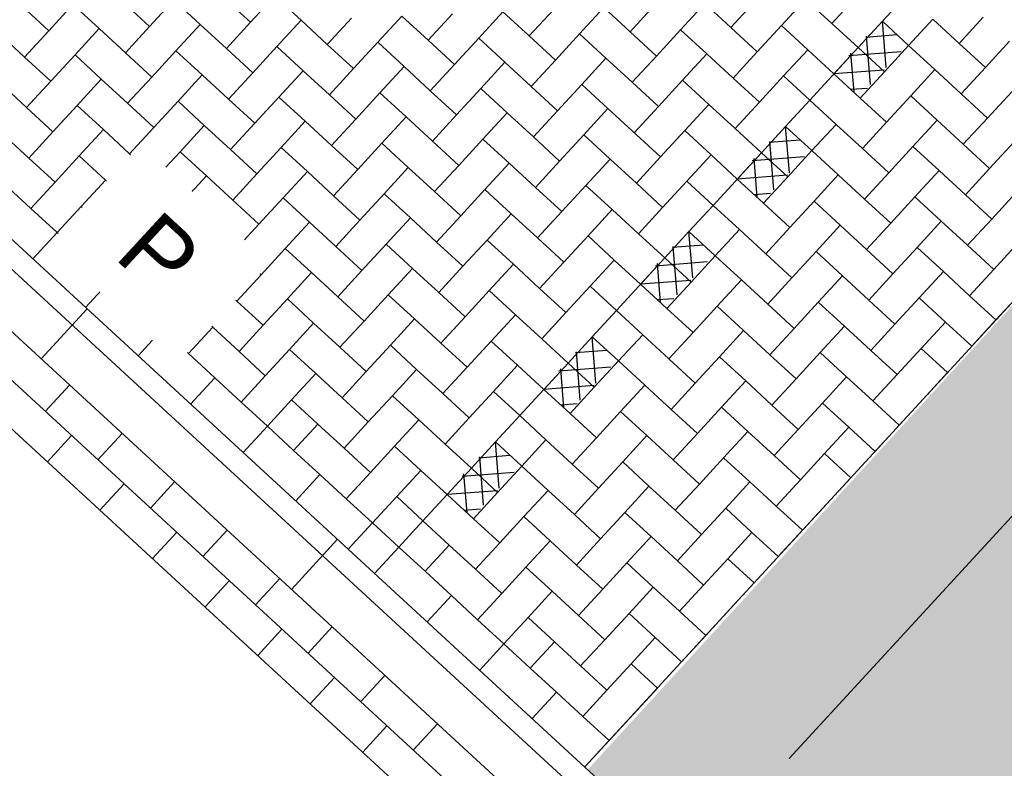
# Model space of a CAD drawing. Header units: metres. Extents: x 111546 to 149831, y 498798 to 507863.
# Tile 95 of 256: x 113031.98 to 113034.88, y 500881.01 to 500883.21. Entities that reach past the tile are written whole.
import ezdxf

# ---------------------------------------------------------------- set-up
doc = ezdxf.new("R2010")
doc.units = ezdxf.units.M
doc.linetypes.add('HIDDEN', pattern=[9.525, 6.35, -3.175])
doc.linetypes.add('HIDDEN2', pattern=[4.7625, 3.175, -1.5875])
doc.layers.add('3-nw-mat-P-tegel', color=3, linetype='Continuous', lineweight=13)
doc.layers.add('HAAKSPARK', color=2, linetype='Continuous')
doc.styles.add('2.5-500 Zaanstad', font='isocp.shx', dxfattribs={"height": 1.25})

msp = doc.modelspace()

# ---------------------------------------------------------------- hatches: boundary and pattern name
h = msp.add_hatch()
h.set_pattern_fill('AR-SAND', color=13, scale=0.003, angle=299.6201, style=0, pattern_type=2)
h.set_pattern_definition([(337.12014, (112386.25204, 500524.87883), (0.125264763, 0.076740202), [0, -0.115824, 0, -0.12954, 0, -0.123825]), (307.12014, (112386.25204, 500524.87883), (0.25359811, -0.01094734), [0, -0.062484, 0, -0.104394, 0, -0.040005]), (267.12014, (112386.20571, 500524.96031), (0.117658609, -0.206074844), [0, -0.0381, 0, -0.13716, 0, -0.17907]), (257.12014, (112386.20571, 500524.96031), (0.171354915, -0.166078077), [0, -0.01905, 0, -0.089916, 0, -0.10287])])
h.paths.add_polyline_path([(113040.2134, 500881.285), (113036.771, 500884.4113), (113033.6516, 500881.0034), (113037.065, 500877.8629)])

# ---------------------------------------------------------------- linework, layer by layer
at = {"color": 3, "linetype": 'Continuous'}
for p, q in [((113034.5288, 500883.0666), (113034.5177, 500883.2027)), ((113034.469, 500883.1565), (113034.5602, 500883.1637)), ((113034.4827, 500883.0166), (113034.4711, 500883.1589)), ((113034.4193, 500883.1025), (113034.5728, 500883.1144)), ((113031.2821, 500883.095), (113035.7418, 500878.992)), ((113034.4344, 500882.9943), (113034.4251, 500883.1089)), ((113034.3751, 500883.049), (113034.5233, 500883.0605)), ((113034.4253, 500883.0028), (113034.4736, 500883.0065)), ((113034.2444, 500882.7575), (113034.2333, 500882.8936)), ((113034.1846, 500882.8475), (113034.2758, 500882.8546)), ((113034.1984, 500882.7075), (113034.1868, 500882.8498)), ((113034.1349, 500882.7934), (113034.2884, 500882.8054)), ((113034.15, 500882.6852), (113034.1407, 500882.7998)), ((113034.0908, 500882.7399), (113034.2389, 500882.7514)), ((113034.141, 500882.6937), (113034.1892, 500882.6974)), ((113033.96, 500882.4484), (113033.949, 500882.5846)), ((113033.9002, 500882.5384), (113033.9914, 500882.5455)), ((113033.914, 500882.3984), (113033.9024, 500882.5407)), ((113033.8505, 500882.4844), (113034.004, 500882.4963)), ((113033.8657, 500882.3761), (113033.8564, 500882.4907)), ((113033.8064, 500882.4308), (113033.9546, 500882.4423)), ((113033.8566, 500882.3846), (113033.9049, 500882.3883)), ((113033.6757, 500882.1393), (113033.6646, 500882.2755)), ((113033.6159, 500882.2293), (113033.7071, 500882.2364)), ((113033.6296, 500882.0893), (113033.618, 500882.2316)), ((113033.5662, 500882.1753), (113033.7197, 500882.1872)), ((113033.5813, 500882.067), (113033.572, 500882.1816)), ((113033.522, 500882.1217), (113033.6702, 500882.1332)), ((113033.5722, 500882.0755), (113033.6205, 500882.0792)), ((113033.3913, 500881.8303), (113033.3802, 500881.9664)), ((113033.3315, 500881.9202), (113033.4227, 500881.9273)), ((113033.3453, 500881.7802), (113033.3337, 500881.9225)), ((113033.2818, 500881.8662), (113033.4353, 500881.8781)), ((113033.2969, 500881.758), (113033.2876, 500881.8725)), ((113033.2377, 500881.8126), (113033.3858, 500881.8242)), ((113033.2879, 500881.7664), (113033.3361, 500881.7701))]:
    msp.add_line(p, q, dxfattribs=at)
at = {"color": 2, "linetype": 'Continuous'}
for p, q in [((113037.9001, 500876.8229), (113031.1907, 500882.9957)), ((113037.829, 500876.7456), (113031.1196, 500882.9184)), ((113037.7579, 500876.6684), (113031.0485, 500882.8411)), ((113032.1277, 500882.1336), (113032.0566, 500882.0563)), ((113032.1339, 500881.9852), (113032.0628, 500881.908)), ((113032.2822, 500881.9914), (113032.2111, 500881.9141)), ((113032.2884, 500881.843), (113032.2173, 500881.7658)), ((113032.2884, 500881.843), (113032.2173, 500881.7658)), ((113032.4368, 500881.8492), (113032.3657, 500881.772)), ((113033.0897, 500881.8057), (113033.167, 500881.7346)), ((113032.443, 500881.7009), (113032.3719, 500881.6236)), ((113032.5913, 500881.707), (113032.5202, 500881.6298)), ((113032.5975, 500881.5587), (113032.5264, 500881.4814)), ((113032.5975, 500881.5587), (113032.5264, 500881.4814)), ((113032.7459, 500881.5649), (113032.6748, 500881.4876)), ((113032.7521, 500881.4165), (113032.681, 500881.3392)), ((113032.9004, 500881.4227), (113032.8293, 500881.3454)), ((113032.9066, 500881.2743), (113032.8355, 500881.197)), ((113032.9066, 500881.2743), (113032.8355, 500881.197)), ((113033.055, 500881.2805), (113032.9839, 500881.2032)), ((113033.0611, 500881.1321), (113032.99, 500881.0549)), ((113033.2095, 500881.1383), (113033.1384, 500881.061))]:
    msp.add_line(p, q, dxfattribs=at)
at = {"color": 2, "linetype": 'HIDDEN'}
for p, q in [((113032.0443, 500882.2103), (113032.1797, 500882.3575)), ((113032.7802, 500881.5332), (113032.9157, 500881.6804))]:
    msp.add_line(p, q, dxfattribs=at)
at = {"color": 3, "linetype": 'HIDDEN2'}
for points in [[(113036.7913, 500884.4333), (113040.2134, 500881.285), (113037.065, 500877.8629), (113033.643, 500881.0113)], [(113036.8163, 500883.8328), (113039.6128, 500881.26), (113037.04, 500878.4635), (113034.2435, 500881.0363)]]:
    msp.add_lwpolyline(points, close=True, dxfattribs=at)
at = {"layer": 'HAAKSPARK', "color": 2, "linetype": 'Continuous'}
for p, q in [((113032.2861, 500883.2584), (113032.3633, 500883.1873)), ((113032.4344, 500883.2646), (113032.3633, 500883.1873)), ((113032.4344, 500883.2646), (113032.5117, 500883.1935)), ((113032.5828, 500883.2708), (113032.6601, 500883.1997)), ((113032.7312, 500883.2769), (113032.6601, 500883.1997)), ((113032.7312, 500883.2769), (113032.8084, 500883.2058)), ((113033.9953, 500883.2553), (113033.9243, 500883.178)), ((113033.9953, 500883.2553), (113034.0726, 500883.1842)), ((113034.1437, 500883.2615), (113034.0726, 500883.1842)), ((113034.2921, 500883.2676), (113034.221, 500883.1904)), ((113034.2921, 500883.2676), (113034.3693, 500883.1966)), ((113034.4404, 500883.2738), (113034.3693, 500883.1966)), ((113034.5888, 500883.28), (113034.5177, 500883.2027)), ((113034.5888, 500883.28), (113034.5177, 500883.2027)), ((113031.9893, 500883.246), (113032.0666, 500883.1749)), ((113032.1377, 500883.2522), (113032.0666, 500883.1749)), ((113032.1377, 500883.2522), (113032.215, 500883.1811)), ((113033.4019, 500883.2306), (113033.3308, 500883.1533)), ((113033.4019, 500883.2306), (113033.4792, 500883.1595)), ((113033.5503, 500883.2367), (113033.4792, 500883.1595)), ((113033.6986, 500883.2429), (113033.6275, 500883.1657)), ((113033.6986, 500883.2429), (113033.7759, 500883.1718)), ((113033.847, 500883.2491), (113033.7759, 500883.1718)), ((113032.6601, 500883.1997), (113032.589, 500883.1224)), ((113032.8084, 500883.2058), (113032.7373, 500883.1286)), ((113032.8084, 500883.2058), (113032.8857, 500883.1348)), ((113032.9568, 500883.212), (113032.8857, 500883.1348)), ((113033.1052, 500883.2182), (113033.0341, 500883.1409)), ((113033.1052, 500883.2182), (113033.1824, 500883.1471)), ((113033.2535, 500883.2244), (113033.1824, 500883.1471)), ((113034.5177, 500883.2027), (113034.4466, 500883.1255)), ((113034.5177, 500883.2027), (113034.4466, 500883.1255)), ((113034.5177, 500883.2027), (113034.595, 500883.1316)), ((113034.6661, 500883.2089), (113034.595, 500883.1316)), ((113034.6661, 500883.2089), (113034.7433, 500883.1378)), ((113034.8144, 500883.2151), (113034.7433, 500883.1378)), ((113031.9183, 500883.1688), (113031.9955, 500883.0977)), ((113032.0666, 500883.1749), (113031.9955, 500883.0977)), ((113032.215, 500883.1811), (113032.1439, 500883.1038)), ((113032.215, 500883.1811), (113032.2923, 500883.11)), ((113032.3633, 500883.1873), (113032.2923, 500883.11)), ((113032.5117, 500883.1935), (113032.4406, 500883.1162)), ((113032.5117, 500883.1935), (113032.589, 500883.1224)), ((113033.7759, 500883.1718), (113033.8532, 500883.1007)), ((113033.9243, 500883.178), (113033.8532, 500883.1007)), ((113033.9243, 500883.178), (113034.0015, 500883.1069)), ((113034.0726, 500883.1842), (113034.1499, 500883.1131)), ((113034.221, 500883.1904), (113034.1499, 500883.1131)), ((113034.221, 500883.1904), (113034.2983, 500883.1193)), ((113034.3693, 500883.1966), (113034.4466, 500883.1255)), ((113034.3693, 500883.1966), (113034.4466, 500883.1255)), ((113034.2064, 500880.4929), (113031.3261, 500883.1428)), ((113033.0341, 500883.1409), (113032.963, 500883.0637)), ((113033.0341, 500883.1409), (113033.1113, 500883.0698)), ((113033.1824, 500883.1471), (113033.2597, 500883.076)), ((113033.3308, 500883.1533), (113033.2597, 500883.076)), ((113033.3308, 500883.1533), (113033.4081, 500883.0822)), ((113033.4792, 500883.1595), (113033.5564, 500883.0884)), ((113033.6275, 500883.1657), (113033.5564, 500883.0884)), ((113033.6275, 500883.1657), (113033.7048, 500883.0946)), ((113034.8917, 500883.144), (113034.8206, 500883.0667)), ((113032.2923, 500883.11), (113032.3695, 500883.0389)), ((113032.4406, 500883.1162), (113032.3695, 500883.0389)), ((113032.4406, 500883.1162), (113032.5179, 500883.0451)), ((113032.589, 500883.1224), (113032.6663, 500883.0513)), ((113032.7373, 500883.1286), (113032.6663, 500883.0513)), ((113032.7373, 500883.1286), (113032.8146, 500883.0575)), ((113032.8857, 500883.1348), (113032.963, 500883.0637)), ((113034.1499, 500883.1131), (113034.0788, 500883.0358)), ((113034.2983, 500883.1193), (113034.2272, 500883.042)), ((113034.2983, 500883.1193), (113034.3755, 500883.0482)), ((113034.4466, 500883.1255), (113034.3044, 500882.9709)), ((113034.4466, 500883.1255), (113034.3755, 500883.0482)), ((113034.4466, 500883.1255), (113034.5239, 500883.0544)), ((113034.595, 500883.1316), (113034.5239, 500883.0544)), ((113034.595, 500883.1316), (113034.6723, 500883.0606)), ((113034.7433, 500883.1378), (113034.8206, 500883.0667)), ((113031.9955, 500883.0977), (113032.0728, 500883.0266)), ((113032.1439, 500883.1038), (113032.0728, 500883.0266)), ((113032.1439, 500883.1038), (113032.2212, 500883.0328)), ((113033.4081, 500883.0822), (113033.337, 500883.0049)), ((113033.4081, 500883.0822), (113033.4853, 500883.0111)), ((113033.5564, 500883.0884), (113033.4853, 500883.0111)), ((113033.7048, 500883.0946), (113033.6337, 500883.0173)), ((113033.7048, 500883.0946), (113033.7821, 500883.0235)), ((113033.8532, 500883.1007), (113033.7821, 500883.0235)), ((113034.0015, 500883.1069), (113033.9304, 500883.0297)), ((113034.0015, 500883.1069), (113034.0788, 500883.0358)), ((113032.8146, 500883.0575), (113032.7435, 500882.9802)), ((113032.8146, 500883.0575), (113032.8919, 500882.9864)), ((113032.963, 500883.0637), (113032.8919, 500882.9864)), ((113033.1113, 500883.0698), (113033.0403, 500882.9926)), ((113033.1113, 500883.0698), (113033.1886, 500882.9987)), ((113033.2597, 500883.076), (113033.1886, 500882.9987)), ((113034.5239, 500883.0544), (113034.4528, 500882.9771)), ((113034.6723, 500883.0606), (113034.6012, 500882.9833)), ((113034.6723, 500883.0606), (113034.7495, 500882.9895)), ((113034.8206, 500883.0667), (113034.7495, 500882.9895)), ((113032.0728, 500883.0266), (113032.0017, 500882.9493)), ((113032.2212, 500883.0328), (113032.1501, 500882.9555)), ((113032.2212, 500883.0328), (113032.2984, 500882.9617)), ((113032.3695, 500883.0389), (113032.2984, 500882.9617)), ((113032.5179, 500883.0451), (113032.4468, 500882.9678)), ((113032.5179, 500883.0451), (113032.5952, 500882.974)), ((113032.6663, 500883.0513), (113032.5952, 500882.974)), ((113033.7821, 500883.0235), (113033.8593, 500882.9524)), ((113033.9304, 500883.0297), (113033.8593, 500882.9524)), ((113033.9304, 500883.0297), (113034.0077, 500882.9586)), ((113034.0788, 500883.0358), (113034.1561, 500882.9647)), ((113034.2272, 500883.042), (113034.1561, 500882.9647)), ((113034.2272, 500883.042), (113034.3044, 500882.9709)), ((113034.2272, 500883.042), (113034.3044, 500882.9709)), ((113034.3755, 500883.0482), (113034.4528, 500882.9771)), ((113034.3755, 500883.0482), (113034.4528, 500882.9771)), ((113031.9244, 500883.0204), (113032.0017, 500882.9493)), ((113033.1886, 500882.9987), (113033.2659, 500882.9277)), ((113033.337, 500883.0049), (113033.2659, 500882.9277)), ((113033.337, 500883.0049), (113033.4143, 500882.9338)), ((113033.4853, 500883.0111), (113033.5626, 500882.94)), ((113033.6337, 500883.0173), (113033.5626, 500882.94)), ((113033.6337, 500883.0173), (113033.711, 500882.9462)), ((113034.8979, 500882.9956), (113034.8268, 500882.9184)), ((113032.4468, 500882.9678), (113032.3757, 500882.8906)), ((113032.4468, 500882.9678), (113032.5241, 500882.8968)), ((113032.5952, 500882.974), (113032.6724, 500882.9029)), ((113032.7435, 500882.9802), (113032.6724, 500882.9029)), ((113032.7435, 500882.9802), (113032.8208, 500882.9091)), ((113032.8919, 500882.9864), (113032.9692, 500882.9153)), ((113033.0403, 500882.9926), (113032.9692, 500882.9153)), ((113033.0403, 500882.9926), (113033.1175, 500882.9215)), ((113034.3044, 500882.9709), (113034.2333, 500882.8936)), ((113034.3044, 500882.9709), (113034.2333, 500882.8936)), ((113034.3044, 500882.9709), (113034.3817, 500882.8998)), ((113034.3044, 500882.9709), (113034.3817, 500882.8998)), ((113034.4528, 500882.9771), (113034.5301, 500882.906)), ((113034.6012, 500882.9833), (113034.5301, 500882.906)), ((113034.6012, 500882.9833), (113034.6784, 500882.9122)), ((113034.7495, 500882.9895), (113034.8268, 500882.9184)), ((113032.0017, 500882.9493), (113032.079, 500882.8782)), ((113032.1501, 500882.9555), (113032.079, 500882.8782)), ((113032.1501, 500882.9555), (113032.2273, 500882.8844)), ((113032.2984, 500882.9617), (113032.3757, 500882.8906)), ((113033.5626, 500882.94), (113033.4915, 500882.8627)), ((113033.711, 500882.9462), (113033.6399, 500882.8689)), ((113033.711, 500882.9462), (113033.8655, 500882.804)), ((113033.8593, 500882.9524), (113033.7883, 500882.8751)), ((113034.0077, 500882.9586), (113033.9366, 500882.8813)), ((113034.0077, 500882.9586), (113034.085, 500882.8875)), ((113034.1561, 500882.9647), (113034.085, 500882.8875)), ((113032.8208, 500882.9091), (113032.7497, 500882.8318)), ((113032.8208, 500882.9091), (113032.8981, 500882.838)), ((113032.9692, 500882.9153), (113032.8981, 500882.838)), ((113033.1175, 500882.9215), (113033.0464, 500882.8442)), ((113033.1175, 500882.9215), (113033.1948, 500882.8504)), ((113033.2659, 500882.9277), (113033.1948, 500882.8504)), ((113033.4143, 500882.9338), (113033.3432, 500882.8566)), ((113033.4143, 500882.9338), (113033.4915, 500882.8627)), ((113034.6784, 500882.9122), (113034.6073, 500882.8349)), ((113034.6784, 500882.9122), (113034.7557, 500882.8411)), ((113034.8268, 500882.9184), (113034.7557, 500882.8411)), ((113032.2273, 500882.8844), (113032.1563, 500882.8071)), ((113032.2273, 500882.8844), (113032.3046, 500882.8133)), ((113032.3757, 500882.8906), (113032.3046, 500882.8133)), ((113032.5241, 500882.8968), (113032.453, 500882.8195)), ((113032.5241, 500882.8968), (113032.6013, 500882.8257)), ((113032.6724, 500882.9029), (113032.6013, 500882.8257)), ((113033.9366, 500882.8813), (113033.8655, 500882.804)), ((113033.9366, 500882.8813), (113034.0139, 500882.8102)), ((113034.085, 500882.8875), (113034.1623, 500882.8164)), ((113034.085, 500882.8875), (113034.1623, 500882.8164)), ((113034.2333, 500882.8936), (113034.1623, 500882.8164)), ((113034.2333, 500882.8936), (113034.1623, 500882.8164)), ((113034.2333, 500882.8936), (113034.3106, 500882.8226)), ((113034.3817, 500882.8998), (113034.3106, 500882.8226)), ((113034.3817, 500882.8998), (113034.459, 500882.8287)), ((113034.5301, 500882.906), (113034.459, 500882.8287)), ((113031.9306, 500882.872), (113032.0079, 500882.8009)), ((113032.079, 500882.8782), (113032.0079, 500882.8009)), ((113033.1948, 500882.8504), (113033.2721, 500882.7793)), ((113033.3432, 500882.8566), (113033.2721, 500882.7793)), ((113033.3432, 500882.8566), (113033.4204, 500882.7855)), ((113033.4915, 500882.8627), (113033.5688, 500882.7917)), ((113033.6399, 500882.8689), (113033.5688, 500882.7917)), ((113033.6399, 500882.8689), (113033.7172, 500882.7978)), ((113032.6013, 500882.8257), (113032.6786, 500882.7546)), ((113032.7497, 500882.8318), (113032.6786, 500882.7546)), ((113032.7497, 500882.8318), (113032.827, 500882.7608)), ((113032.8981, 500882.838), (113032.9753, 500882.7669)), ((113033.0464, 500882.8442), (113032.9753, 500882.7669)), ((113033.0464, 500882.8442), (113033.1237, 500882.7731)), ((113034.3106, 500882.8226), (113034.2395, 500882.7453)), ((113034.3106, 500882.8226), (113034.3879, 500882.7515)), ((113034.459, 500882.8287), (113034.5363, 500882.7576)), ((113034.6073, 500882.8349), (113034.5363, 500882.7576)), ((113034.6073, 500882.8349), (113034.6846, 500882.7638)), ((113034.7557, 500882.8411), (113034.833, 500882.77)), ((113034.9041, 500882.8473), (113034.833, 500882.77)), ((113032.0079, 500882.8009), (113032.0852, 500882.7298)), ((113032.1563, 500882.8071), (113032.0852, 500882.7298)), ((113032.1563, 500882.8071), (113032.2335, 500882.736)), ((113032.3046, 500882.8133), (113032.3819, 500882.7422)), ((113032.453, 500882.8195), (113032.3819, 500882.7422)), ((113032.453, 500882.8195), (113032.5303, 500882.7484)), ((113032.453, 500882.8195), (113032.5303, 500882.7484)), ((113033.5688, 500882.7917), (113033.4977, 500882.7144)), ((113033.7172, 500882.7978), (113033.6461, 500882.7206)), ((113033.7172, 500882.7978), (113033.7944, 500882.7267)), ((113033.8655, 500882.804), (113033.7944, 500882.7267)), ((113034.0139, 500882.8102), (113033.9428, 500882.7329)), ((113034.0139, 500882.8102), (113034.0912, 500882.7391)), ((113034.1623, 500882.8164), (113034.0201, 500882.6618)), ((113034.1623, 500882.8164), (113034.0912, 500882.7391)), ((113034.1623, 500882.8164), (113034.2395, 500882.7453)), ((113032.9753, 500882.7669), (113032.9043, 500882.6897)), ((113033.1237, 500882.7731), (113033.0526, 500882.6958)), ((113033.1237, 500882.7731), (113033.201, 500882.702)), ((113033.2721, 500882.7793), (113033.201, 500882.702)), ((113033.4204, 500882.7855), (113033.3493, 500882.7082)), ((113033.4204, 500882.7855), (113033.4977, 500882.7144)), ((113034.6846, 500882.7638), (113034.6135, 500882.6866)), ((113034.6846, 500882.7638), (113034.7619, 500882.6927)), ((113034.833, 500882.77), (113034.7619, 500882.6927)), ((113032.2335, 500882.736), (113032.1624, 500882.6588)), ((113032.2335, 500882.736), (113032.3108, 500882.6649)), ((113032.3819, 500882.7422), (113032.3108, 500882.6649)), ((113032.4592, 500882.6711), (113032.3819, 500882.7422)), ((113032.5303, 500882.7484), (113032.4592, 500882.6711)), ((113032.5303, 500882.7484), (113032.6075, 500882.6773)), ((113032.5303, 500882.7484), (113032.6075, 500882.6773)), ((113032.6786, 500882.7546), (113032.6075, 500882.6773)), ((113032.827, 500882.7608), (113032.7559, 500882.6835)), ((113032.827, 500882.7608), (113032.9043, 500882.6897)), ((113034.0912, 500882.7391), (113034.1684, 500882.668)), ((113034.0912, 500882.7391), (113034.1684, 500882.668)), ((113034.2395, 500882.7453), (113034.1684, 500882.668)), ((113034.3879, 500882.7515), (113034.3168, 500882.6742)), ((113034.3879, 500882.7515), (113034.4652, 500882.6804)), ((113034.5363, 500882.7576), (113034.4652, 500882.6804)), ((113031.9368, 500882.7237), (113032.0141, 500882.6526)), ((113032.0852, 500882.7298), (113032.0141, 500882.6526)), ((113033.3493, 500882.7082), (113033.2783, 500882.6309)), ((113033.3493, 500882.7082), (113033.4266, 500882.6371)), ((113033.4977, 500882.7144), (113033.575, 500882.6433)), ((113033.6461, 500882.7206), (113033.575, 500882.6433)), ((113033.6461, 500882.7206), (113033.7233, 500882.6495)), ((113033.7944, 500882.7267), (113033.8717, 500882.6557)), ((113033.9428, 500882.7329), (113033.8717, 500882.6557)), ((113033.9428, 500882.7329), (113034.0201, 500882.6618)), ((113033.9428, 500882.7329), (113034.0201, 500882.6618)), ((113032.6075, 500882.6773), (113032.6848, 500882.6062)), ((113032.6075, 500882.6773), (113032.6848, 500882.6062)), ((113032.7559, 500882.6835), (113032.6848, 500882.6062)), ((113032.7559, 500882.6835), (113032.8332, 500882.6124)), ((113032.9043, 500882.6897), (113032.9815, 500882.6186)), ((113033.0526, 500882.6958), (113032.9815, 500882.6186)), ((113033.0526, 500882.6958), (113033.1299, 500882.6247)), ((113033.201, 500882.702), (113033.2783, 500882.6309)), ((113034.4652, 500882.6804), (113034.5424, 500882.6093)), ((113034.6135, 500882.6866), (113034.5424, 500882.6093)), ((113034.6135, 500882.6866), (113034.6908, 500882.6155)), ((113034.7619, 500882.6927), (113034.8392, 500882.6216)), ((113034.9103, 500882.6989), (113034.8392, 500882.6216)), ((113032.0141, 500882.6526), (113032.0913, 500882.5815)), ((113032.1624, 500882.6588), (113032.0913, 500882.5815)), ((113032.1624, 500882.6588), (113032.2397, 500882.5877)), ((113032.3108, 500882.6649), (113032.2397, 500882.5877)), ((113032.4592, 500882.6711), (113032.5364, 500882.6)), ((113033.7233, 500882.6495), (113033.6523, 500882.5722)), ((113033.7233, 500882.6495), (113033.8006, 500882.5784)), ((113033.8717, 500882.6557), (113033.8006, 500882.5784)), ((113034.0201, 500882.6618), (113033.949, 500882.5846)), ((113034.0201, 500882.6618), (113033.949, 500882.5846)), ((113034.0201, 500882.6618), (113034.0973, 500882.5907)), ((113034.0201, 500882.6618), (113034.0973, 500882.5907)), ((113034.1684, 500882.668), (113034.2457, 500882.5969)), ((113034.3168, 500882.6742), (113034.2457, 500882.5969)), ((113034.3168, 500882.6742), (113034.3941, 500882.6031)), ((113032.9815, 500882.6186), (113032.9104, 500882.5413)), ((113033.1299, 500882.6247), (113033.0588, 500882.5475)), ((113033.1299, 500882.6247), (113033.2072, 500882.5537)), ((113033.2783, 500882.6309), (113033.2072, 500882.5537)), ((113033.4266, 500882.6371), (113033.3555, 500882.5598)), ((113033.4266, 500882.6371), (113033.5039, 500882.566)), ((113033.575, 500882.6433), (113033.5039, 500882.566)), ((113034.8392, 500882.6216), (113034.7681, 500882.5444)), ((113032.5364, 500882.6), (113032.6137, 500882.5289)), ((113032.6848, 500882.6062), (113032.5426, 500882.4517)), ((113032.8332, 500882.6124), (113032.7621, 500882.5351)), ((113032.8332, 500882.6124), (113032.9104, 500882.5413)), ((113034.0973, 500882.5907), (113034.0263, 500882.5135)), ((113034.0973, 500882.5907), (113034.1746, 500882.5196)), ((113034.2457, 500882.5969), (113034.1746, 500882.5196)), ((113034.3941, 500882.6031), (113034.323, 500882.5258)), ((113034.3941, 500882.6031), (113034.4713, 500882.532)), ((113034.5424, 500882.6093), (113034.4713, 500882.532)), ((113034.6908, 500882.6155), (113034.6197, 500882.5382)), ((113034.6908, 500882.6155), (113034.7681, 500882.5444)), ((113032.0913, 500882.5815), (113032.0203, 500882.5042)), ((113032.1686, 500882.5104), (113032.0913, 500882.5815)), ((113032.2397, 500882.5877), (113032.1686, 500882.5104)), ((113033.3555, 500882.5598), (113033.2844, 500882.4826)), ((113033.3555, 500882.5598), (113033.4328, 500882.4887)), ((113033.5039, 500882.566), (113033.5812, 500882.4949)), ((113033.6523, 500882.5722), (113033.5812, 500882.4949)), ((113033.6523, 500882.5722), (113033.7295, 500882.5011)), ((113033.8006, 500882.5784), (113033.8779, 500882.5073)), ((113033.8006, 500882.5784), (113033.8779, 500882.5073)), ((113033.949, 500882.5846), (113033.8779, 500882.5073)), ((113033.949, 500882.5846), (113033.8779, 500882.5073)), ((113033.949, 500882.5846), (113034.0263, 500882.5135)), ((113032.7621, 500882.5351), (113032.691, 500882.4578)), ((113032.7621, 500882.5351), (113032.8393, 500882.464)), ((113032.9104, 500882.5413), (113032.9877, 500882.4702)), ((113033.0588, 500882.5475), (113032.9877, 500882.4702)), ((113033.0588, 500882.5475), (113032.9877, 500882.4702)), ((113033.0588, 500882.5475), (113033.1361, 500882.4764)), ((113033.2072, 500882.5537), (113033.2844, 500882.4826)), ((113034.4713, 500882.532), (113034.5486, 500882.4609)), ((113034.6197, 500882.5382), (113034.5486, 500882.4609)), ((113034.6197, 500882.5382), (113034.697, 500882.4671)), ((113034.7681, 500882.5444), (113034.8453, 500882.4733)), ((113034.9164, 500882.5506), (113034.8453, 500882.4733)), ((113032.1686, 500882.5104), (113032.2459, 500882.4393)), ((113032.6137, 500882.5289), (113032.691, 500882.4578)), ((113033.8779, 500882.5073), (113033.7357, 500882.3527)), ((113033.8779, 500882.5073), (113033.8068, 500882.43)), ((113033.8779, 500882.5073), (113033.9552, 500882.4362)), ((113034.0263, 500882.5135), (113033.9552, 500882.4362)), ((113034.0263, 500882.5135), (113034.1035, 500882.4424)), ((113034.1746, 500882.5196), (113034.2519, 500882.4486)), ((113034.323, 500882.5258), (113034.2519, 500882.4486)), ((113034.323, 500882.5258), (113034.4003, 500882.4547)), ((113033.1361, 500882.4764), (113033.065, 500882.3991)), ((113033.1361, 500882.4764), (113033.2133, 500882.4053)), ((113033.2844, 500882.4826), (113033.2133, 500882.4053)), ((113033.4328, 500882.4887), (113033.3617, 500882.4115)), ((113033.4328, 500882.4887), (113033.5101, 500882.4177)), ((113033.5812, 500882.4949), (113033.5101, 500882.4177)), ((113033.7295, 500882.5011), (113033.6584, 500882.4238)), ((113033.7295, 500882.5011), (113033.8068, 500882.43)), ((113034.8453, 500882.4733), (113034.7743, 500882.396)), ((113032.5426, 500882.4517), (113032.4715, 500882.3744)), ((113032.5426, 500882.4517), (113032.6199, 500882.3806)), ((113032.691, 500882.4578), (113032.6199, 500882.3806)), ((113032.8393, 500882.464), (113032.7683, 500882.3868)), ((113032.8393, 500882.464), (113032.9166, 500882.3929)), ((113032.9877, 500882.4702), (113032.9166, 500882.3929)), ((113034.2519, 500882.4486), (113034.1808, 500882.3713)), ((113034.4003, 500882.4547), (113034.3292, 500882.3775)), ((113034.4003, 500882.4547), (113034.4775, 500882.3836)), ((113034.5486, 500882.4609), (113034.4775, 500882.3836)), ((113034.697, 500882.4671), (113034.6259, 500882.3898)), ((113034.697, 500882.4671), (113034.7743, 500882.396)), ((113032.2459, 500882.4393), (113032.1748, 500882.362)), ((113032.2459, 500882.4393), (113032.3232, 500882.3682)), ((113033.5101, 500882.4177), (113033.5873, 500882.3466)), ((113033.6584, 500882.4238), (113033.5873, 500882.3466)), ((113033.6584, 500882.4238), (113033.7357, 500882.3527)), ((113033.6584, 500882.4238), (113033.7357, 500882.3527)), ((113033.8068, 500882.43), (113033.8841, 500882.3589)), ((113033.8068, 500882.43), (113033.8841, 500882.3589)), ((113033.9552, 500882.4362), (113033.8841, 500882.3589)), ((113034.1035, 500882.4424), (113034.0324, 500882.3651)), ((113034.1035, 500882.4424), (113034.1808, 500882.3713)), ((113032.7683, 500882.3868), (113032.6972, 500882.3095)), ((113032.7683, 500882.3868), (113032.8455, 500882.3157)), ((113032.9166, 500882.3929), (113032.9939, 500882.3218)), ((113033.065, 500882.3991), (113032.9939, 500882.3218)), ((113033.065, 500882.3991), (113033.1423, 500882.328)), ((113033.2133, 500882.4053), (113033.2906, 500882.3342)), ((113033.3617, 500882.4115), (113033.2906, 500882.3342)), ((113033.3617, 500882.4115), (113033.439, 500882.3404)), ((113034.6259, 500882.3898), (113034.5548, 500882.3126)), ((113034.6259, 500882.3898), (113034.7032, 500882.3187)), ((113034.7743, 500882.396), (113034.8515, 500882.3249)), ((113034.9226, 500882.4022), (113034.8515, 500882.3249)), ((113032.3232, 500882.3682), (113032.4004, 500882.2971)), ((113032.4715, 500882.3744), (113032.4004, 500882.2971)), ((113032.4715, 500882.3744), (113032.5488, 500882.3033)), ((113032.6199, 500882.3806), (113032.6972, 500882.3095)), ((113033.8841, 500882.3589), (113033.9613, 500882.2878)), ((113034.0324, 500882.3651), (113033.9613, 500882.2878)), ((113034.0324, 500882.3651), (113034.1097, 500882.294)), ((113034.1808, 500882.3713), (113034.2581, 500882.3002)), ((113034.3292, 500882.3775), (113034.2581, 500882.3002)), ((113034.3292, 500882.3775), (113034.4064, 500882.3064)), ((113034.4775, 500882.3836), (113034.5548, 500882.3126)), ((113033.2906, 500882.3342), (113033.2195, 500882.2569)), ((113033.439, 500882.3404), (113033.3679, 500882.2631)), ((113033.439, 500882.3404), (113033.5163, 500882.2693)), ((113033.5873, 500882.3466), (113033.5163, 500882.2693)), ((113033.7357, 500882.3527), (113033.6646, 500882.2755)), ((113033.7357, 500882.3527), (113033.6646, 500882.2755)), ((113033.7357, 500882.3527), (113033.813, 500882.2817)), ((113033.7357, 500882.3527), (113033.813, 500882.2817)), ((113032.5488, 500882.3033), (113032.4777, 500882.226)), ((113032.5488, 500882.3033), (113032.6261, 500882.2322)), ((113032.6972, 500882.3095), (113032.6261, 500882.2322)), ((113032.8455, 500882.3157), (113032.7744, 500882.2384)), ((113032.8455, 500882.3157), (113032.9228, 500882.2446)), ((113032.9939, 500882.3218), (113032.9228, 500882.2446)), ((113033.1423, 500882.328), (113033.0712, 500882.2507)), ((113033.1423, 500882.328), (113033.2195, 500882.2569)), ((113034.2581, 500882.3002), (113034.187, 500882.2229)), ((113034.4064, 500882.3064), (113034.3353, 500882.2291)), ((113034.4064, 500882.3064), (113034.4837, 500882.2353)), ((113034.5548, 500882.3126), (113034.4837, 500882.2353)), ((113034.7032, 500882.3187), (113034.6321, 500882.2415)), ((113034.7032, 500882.3187), (113034.7804, 500882.2476)), ((113034.8515, 500882.3249), (113034.7804, 500882.2476)), ((113032.4004, 500882.2971), (113032.3293, 500882.2198)), ((113032.4777, 500882.226), (113032.4004, 500882.2971)), ((113033.6646, 500882.2755), (113033.5935, 500882.1982)), ((113033.6646, 500882.2755), (113033.5935, 500882.1982)), ((113033.6646, 500882.2755), (113033.7419, 500882.2044)), ((113033.813, 500882.2817), (113033.7419, 500882.2044)), ((113033.813, 500882.2817), (113033.8903, 500882.2106)), ((113033.9613, 500882.2878), (113033.8903, 500882.2106)), ((113034.1097, 500882.294), (113034.0386, 500882.2167)), ((113034.1097, 500882.294), (113034.187, 500882.2229)), ((113032.9228, 500882.2446), (113033.0001, 500882.1735)), ((113033.0712, 500882.2507), (113033.0001, 500882.1735)), ((113033.0712, 500882.2507), (113033.1484, 500882.1797)), ((113033.2195, 500882.2569), (113033.2968, 500882.1858)), ((113033.3679, 500882.2631), (113033.2968, 500882.1858)), ((113033.3679, 500882.2631), (113033.4452, 500882.192)), ((113033.5163, 500882.2693), (113033.5935, 500882.1982)), ((113033.5163, 500882.2693), (113033.5935, 500882.1982)), ((113034.6321, 500882.2415), (113034.561, 500882.1642)), ((113034.6321, 500882.2415), (113034.7093, 500882.1704)), ((113032.4777, 500882.226), (113032.555, 500882.1549)), ((113032.6261, 500882.2322), (113032.7033, 500882.1611)), ((113032.7744, 500882.2384), (113032.7033, 500882.1611)), ((113032.7744, 500882.2384), (113032.8517, 500882.1673)), ((113034.0386, 500882.2167), (113033.9675, 500882.1395)), ((113034.0386, 500882.2167), (113034.1159, 500882.1456)), ((113034.187, 500882.2229), (113034.2642, 500882.1518)), ((113034.3353, 500882.2291), (113034.2642, 500882.1518)), ((113034.3353, 500882.2291), (113034.4126, 500882.158)), ((113034.4837, 500882.2353), (113034.561, 500882.1642)), ((113033.2968, 500882.1858), (113033.2257, 500882.1086)), ((113033.4452, 500882.192), (113033.3741, 500882.1147)), ((113033.4452, 500882.192), (113033.5224, 500882.1209)), ((113033.5935, 500882.1982), (113033.4513, 500882.0437)), ((113033.5935, 500882.1982), (113033.5224, 500882.1209)), ((113033.5935, 500882.1982), (113033.6708, 500882.1271)), ((113033.7419, 500882.2044), (113033.6708, 500882.1271)), ((113033.7419, 500882.2044), (113033.8192, 500882.1333)), ((113033.8903, 500882.2106), (113033.9675, 500882.1395)), ((113032.555, 500882.1549), (113032.4839, 500882.0777)), ((113032.555, 500882.1549), (113032.6322, 500882.0838)), ((113032.7033, 500882.1611), (113032.6322, 500882.0838)), ((113032.8517, 500882.1673), (113032.7806, 500882.09)), ((113032.8517, 500882.1673), (113032.929, 500882.0962)), ((113033.0001, 500882.1735), (113032.929, 500882.0962)), ((113033.1484, 500882.1797), (113033.0773, 500882.1024)), ((113033.1484, 500882.1797), (113033.2257, 500882.1086)), ((113034.4126, 500882.158), (113034.3415, 500882.0807)), ((113034.4126, 500882.158), (113034.4899, 500882.0869)), ((113034.561, 500882.1642), (113034.4899, 500882.0869)), ((113034.7093, 500882.1704), (113034.6382, 500882.0931)), ((113033.6708, 500882.1271), (113033.5997, 500882.0498)), ((113033.8192, 500882.1333), (113033.7481, 500882.056)), ((113033.8192, 500882.1333), (113033.8964, 500882.0622)), ((113033.9675, 500882.1395), (113033.8964, 500882.0622)), ((113034.1159, 500882.1456), (113034.0448, 500882.0684)), ((113034.1159, 500882.1456), (113034.1932, 500882.0746)), ((113034.2642, 500882.1518), (113034.1932, 500882.0746)), ((113033.0773, 500882.1024), (113033.0062, 500882.0251)), ((113033.0773, 500882.1024), (113033.1546, 500882.0313)), ((113033.2257, 500882.1086), (113033.303, 500882.0375)), ((113033.3741, 500882.1147), (113033.303, 500882.0375)), ((113033.3741, 500882.1147), (113033.4513, 500882.0437)), ((113033.3741, 500882.1147), (113033.4513, 500882.0437)), ((113033.5224, 500882.1209), (113033.5997, 500882.0498)), ((113033.5224, 500882.1209), (113033.5997, 500882.0498)), ((113032.6322, 500882.0838), (113032.7095, 500882.0128)), ((113032.7806, 500882.09), (113032.7095, 500882.0128)), ((113032.7806, 500882.09), (113032.8579, 500882.0189)), ((113032.929, 500882.0962), (113033.0062, 500882.0251)), ((113034.0448, 500882.0684), (113033.9737, 500881.9911)), ((113034.0448, 500882.0684), (113034.1221, 500881.9973)), ((113034.1932, 500882.0746), (113034.2704, 500882.0035)), ((113034.3415, 500882.0807), (113034.2704, 500882.0035)), ((113034.3415, 500882.0807), (113034.4188, 500882.0096)), ((113034.4899, 500882.0869), (113034.5672, 500882.0158)), ((113034.6382, 500882.0931), (113034.5672, 500882.0158)), ((113033.4513, 500882.0437), (113033.3802, 500881.9664)), ((113033.4513, 500882.0437), (113033.3802, 500881.9664)), ((113033.4513, 500882.0437), (113033.5286, 500881.9726)), ((113033.4513, 500882.0437), (113033.5286, 500881.9726)), ((113033.5997, 500882.0498), (113033.677, 500881.9787)), ((113033.7481, 500882.056), (113033.677, 500881.9787)), ((113033.7481, 500882.056), (113033.8253, 500881.9849)), ((113033.8964, 500882.0622), (113033.9737, 500881.9911)), ((113032.7095, 500882.0128), (113032.6384, 500881.9355)), ((113032.7868, 500881.9417), (113032.7095, 500882.0128)), ((113032.8579, 500882.0189), (113032.7868, 500881.9417)), ((113032.8579, 500882.0189), (113032.9352, 500881.9478)), ((113033.0062, 500882.0251), (113032.9352, 500881.9478)), ((113033.1546, 500882.0313), (113033.0835, 500881.954)), ((113033.1546, 500882.0313), (113033.2319, 500881.9602)), ((113033.303, 500882.0375), (113033.2319, 500881.9602)), ((113034.5672, 500882.0158), (113034.4961, 500881.9386)), ((113033.8253, 500881.9849), (113033.7542, 500881.9077)), ((113033.8253, 500881.9849), (113033.9026, 500881.9138)), ((113033.9737, 500881.9911), (113033.9026, 500881.9138)), ((113034.1221, 500881.9973), (113034.051, 500881.92)), ((113034.1221, 500881.9973), (113034.1993, 500881.9262)), ((113034.2704, 500882.0035), (113034.1993, 500881.9262)), ((113034.4188, 500882.0096), (113034.3477, 500881.9324)), ((113034.4188, 500882.0096), (113034.4961, 500881.9386)), ((113033.0835, 500881.954), (113033.0124, 500881.8767)), ((113033.0835, 500881.954), (113033.1608, 500881.8829)), ((113033.2319, 500881.9602), (113033.3092, 500881.8891)), ((113033.2319, 500881.9602), (113033.3092, 500881.8891)), ((113033.3802, 500881.9664), (113033.3092, 500881.8891)), ((113033.3802, 500881.9664), (113033.3092, 500881.8891)), ((113033.3802, 500881.9664), (113033.4575, 500881.8953)), ((113033.5286, 500881.9726), (113033.4575, 500881.8953)), ((113033.5286, 500881.9726), (113033.6059, 500881.9015)), ((113033.677, 500881.9787), (113033.6059, 500881.9015)), ((113032.7868, 500881.9417), (113032.8641, 500881.8706)), ((113032.9352, 500881.9478), (113033.0124, 500881.8767)), ((113034.1993, 500881.9262), (113034.2766, 500881.8551)), ((113034.3477, 500881.9324), (113034.2766, 500881.8551)), ((113034.3477, 500881.9324), (113034.425, 500881.8613)), ((113033.4575, 500881.8953), (113033.3864, 500881.818)), ((113033.4575, 500881.8953), (113033.5348, 500881.8242)), ((113033.6059, 500881.9015), (113033.6832, 500881.8304)), ((113033.7542, 500881.9077), (113033.6832, 500881.8304)), ((113033.7542, 500881.9077), (113033.8315, 500881.8366)), ((113033.9026, 500881.9138), (113033.9799, 500881.8427)), ((113034.051, 500881.92), (113033.9799, 500881.8427)), ((113034.051, 500881.92), (113034.1282, 500881.8489)), ((113032.8641, 500881.8706), (113032.793, 500881.7933)), ((113032.8641, 500881.8706), (113032.9413, 500881.7995)), ((113033.0124, 500881.8767), (113032.9413, 500881.7995)), ((113033.1608, 500881.8829), (113033.0897, 500881.8057)), ((113033.1608, 500881.8829), (113033.2381, 500881.8118)), ((113033.3092, 500881.8891), (113033.167, 500881.7346)), ((113033.3092, 500881.8891), (113033.2381, 500881.8118)), ((113033.3092, 500881.8891), (113033.3864, 500881.818)), ((113033.8315, 500881.8366), (113033.7604, 500881.7593)), ((113033.8315, 500881.8366), (113033.9088, 500881.7655)), ((113033.9799, 500881.8427), (113033.9088, 500881.7655)), ((113034.1282, 500881.8489), (113034.0572, 500881.7716)), ((113034.1282, 500881.8489), (113034.2055, 500881.7778)), ((113034.2766, 500881.8551), (113034.2055, 500881.7778)), ((113034.425, 500881.8613), (113034.3539, 500881.784)), ((113033.2381, 500881.8118), (113033.3153, 500881.7407)), ((113033.2381, 500881.8118), (113033.3153, 500881.7407)), ((113033.3864, 500881.818), (113033.3153, 500881.7407)), ((113033.5348, 500881.8242), (113033.4637, 500881.7469)), ((113033.5348, 500881.8242), (113033.6121, 500881.7531)), ((113033.6832, 500881.8304), (113033.6121, 500881.7531)), ((113032.9413, 500881.7995), (113033.0186, 500881.7284)), ((113033.0897, 500881.8057), (113033.0186, 500881.7284)), ((113033.0897, 500881.8057), (113033.167, 500881.7346)), ((113034.3539, 500881.784), (113034.2828, 500881.7067)), ((113033.6121, 500881.7531), (113033.6893, 500881.682)), ((113033.7604, 500881.7593), (113033.6893, 500881.682)), ((113033.7604, 500881.7593), (113033.8377, 500881.6882)), ((113033.9088, 500881.7655), (113033.9861, 500881.6944)), ((113034.0572, 500881.7716), (113033.9861, 500881.6944)), ((113034.0572, 500881.7716), (113034.1344, 500881.7006)), ((113034.2055, 500881.7778), (113034.2828, 500881.7067)), ((113033.0186, 500881.7284), (113032.9475, 500881.6511)), ((113033.0959, 500881.6573), (113033.0186, 500881.7284)), ((113033.167, 500881.7346), (113033.0959, 500881.6573)), ((113033.167, 500881.7346), (113033.0959, 500881.6573)), ((113033.167, 500881.7346), (113033.2442, 500881.6635)), ((113033.167, 500881.7346), (113033.2442, 500881.6635)), ((113033.3153, 500881.7407), (113033.3926, 500881.6697)), ((113033.4637, 500881.7469), (113033.3926, 500881.6697)), ((113033.4637, 500881.7469), (113033.541, 500881.6758)), ((113033.9861, 500881.6944), (113033.915, 500881.6171)), ((113034.1344, 500881.7006), (113034.0633, 500881.6233)), ((113034.1344, 500881.7006), (113034.2117, 500881.6295)), ((113034.2828, 500881.7067), (113034.2117, 500881.6295)), ((113033.2442, 500881.6635), (113033.1732, 500881.5862)), ((113033.2442, 500881.6635), (113033.3215, 500881.5924)), ((113033.3926, 500881.6697), (113033.3215, 500881.5924)), ((113033.541, 500881.6758), (113033.4699, 500881.5986)), ((113033.541, 500881.6758), (113033.6182, 500881.6047)), ((113033.6893, 500881.682), (113033.6182, 500881.6047)), ((113033.8377, 500881.6882), (113033.7666, 500881.6109)), ((113033.8377, 500881.6882), (113033.915, 500881.6171)), ((113033.0959, 500881.6573), (113033.0248, 500881.58)), ((113033.1732, 500881.5862), (113033.0959, 500881.6573)), ((113033.0959, 500881.6573), (113033.1732, 500881.5862)), ((113033.6182, 500881.6047), (113033.6955, 500881.5337)), ((113033.7666, 500881.6109), (113033.6955, 500881.5337)), ((113033.7666, 500881.6109), (113033.8439, 500881.5398)), ((113033.915, 500881.6171), (113033.9922, 500881.546)), ((113034.0633, 500881.6233), (113033.9922, 500881.546)), ((113034.0633, 500881.6233), (113034.1406, 500881.5522)), ((113033.1732, 500881.5862), (113033.2504, 500881.5151)), ((113033.3215, 500881.5924), (113033.3988, 500881.5213)), ((113033.4699, 500881.5986), (113033.3988, 500881.5213)), ((113033.4699, 500881.5986), (113033.5472, 500881.5275)), ((113034.1406, 500881.5522), (113034.0695, 500881.4749)), ((113033.3988, 500881.5213), (113033.3277, 500881.444)), ((113033.5472, 500881.5275), (113033.4761, 500881.4502)), ((113033.5472, 500881.5275), (113033.6244, 500881.4564)), ((113033.6955, 500881.5337), (113033.6244, 500881.4564)), ((113033.8439, 500881.5398), (113033.7728, 500881.4626)), ((113033.8439, 500881.5398), (113033.9212, 500881.4687)), ((113033.9922, 500881.546), (113033.9212, 500881.4687)), ((113033.2504, 500881.5151), (113033.1793, 500881.4378)), ((113033.2504, 500881.5151), (113033.3277, 500881.444)), ((113033.7728, 500881.4626), (113033.7017, 500881.3853)), ((113033.7728, 500881.4626), (113033.8501, 500881.3915)), ((113033.9212, 500881.4687), (113033.9984, 500881.3976)), ((113034.0695, 500881.4749), (113033.9984, 500881.3976)), ((113033.3277, 500881.444), (113033.405, 500881.3729)), ((113033.4761, 500881.4502), (113033.405, 500881.3729)), ((113033.4761, 500881.4502), (113033.5533, 500881.3791)), ((113033.6244, 500881.4564), (113033.7017, 500881.3853)), ((113033.405, 500881.3729), (113033.3339, 500881.2957)), ((113033.4822, 500881.3018), (113033.405, 500881.3729)), ((113033.5533, 500881.3791), (113033.4822, 500881.3018)), ((113033.5533, 500881.3791), (113033.6306, 500881.308)), ((113033.7017, 500881.3853), (113033.6306, 500881.308)), ((113033.8501, 500881.3915), (113033.779, 500881.3142)), ((113033.8501, 500881.3915), (113033.9273, 500881.3204)), ((113033.9984, 500881.3976), (113033.9273, 500881.3204)), ((113033.4822, 500881.3018), (113033.5595, 500881.2307)), ((113033.6306, 500881.308), (113033.7079, 500881.2369)), ((113033.779, 500881.3142), (113033.7079, 500881.2369)), ((113033.779, 500881.3142), (113033.8562, 500881.2431)), ((113033.5595, 500881.2307), (113033.4884, 500881.1535)), ((113033.5595, 500881.2307), (113033.6368, 500881.1597)), ((113033.7079, 500881.2369), (113033.6368, 500881.1597)), ((113033.8562, 500881.2431), (113033.7852, 500881.1658)), ((113033.6368, 500881.1597), (113033.7141, 500881.0886)), ((113033.7852, 500881.1658), (113033.7141, 500881.0886)), ((113033.7141, 500881.0886), (113033.643, 500881.0113))]:
    msp.add_line(p, q, dxfattribs=at)

# ---------------------------------------------------------------- next in the draw order: texts
at = {"layer": '3-nw-mat-P-tegel', "insert": (113032.3912, 500882.5197), "char_height": 0.2, "width": 0.315411, "attachment_point": 5, "rotation": 317.3106, "style": '2.5-500 Zaanstad', "bg_fill": 2}
msp.add_mtext('{\\fArial|b0|i0|c0|p34;P}', dxfattribs=at)

doc.saveas('drawing.dxf')
